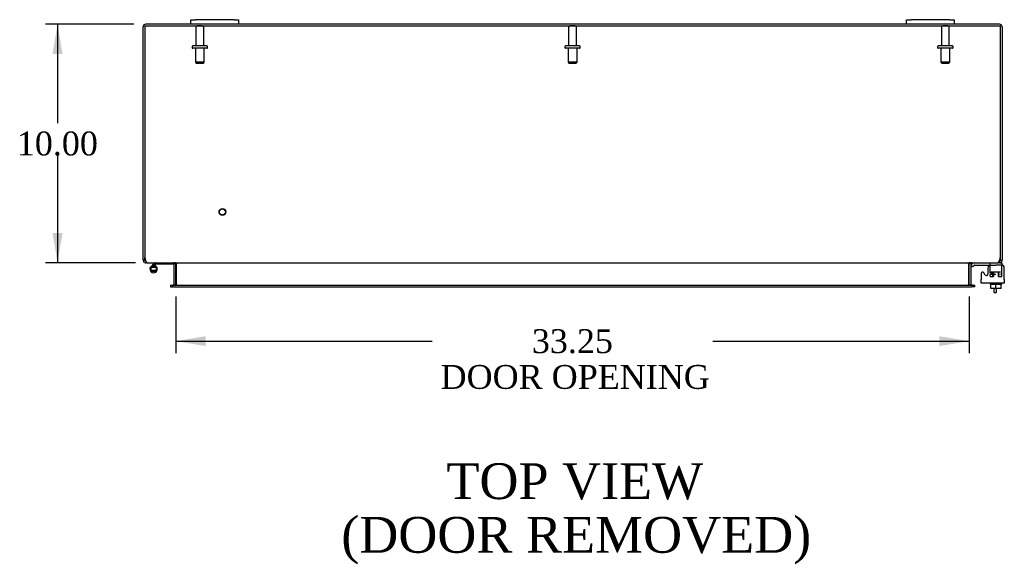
# Model space of a CAD drawing. Header units: inches. Extents: x 24 to 237, y 5 to 158.
# Tile 4 of 9: x 67 to 108, y 121 to 144. Entities that reach past the tile are written whole.
import ezdxf
from ezdxf.enums import TextEntityAlignment as Align

# ---------------------------------------------------------------- set-up
doc = ezdxf.new("R2010")
doc.units = ezdxf.units.IN
doc.header["$MEASUREMENT"] = 0
for name, color, linetype in [('COM40153-1', 7, 'CONTINUOUS'), ('COM42667', 7, 'CONTINUOUS'), ('COM42780', 7, 'CONTINUOUS'), ('COM48495', 7, 'CONTINUOUS'), ('COM70236-2', 7, 'CONTINUOUS'), ('DEFAULT', 7, 'CONTINUOUS'), ('FET07710', 7, 'CONTINUOUS'), ('HNG10620-38B', 7, 'CONTINUOUS'), ('HNG10620-38P', 7, 'CONTINUOUS'), ('SCC19011', 7, 'CONTINUOUS'), ('STD21878', 7, 'CONTINUOUS'), ('STD26094', 7, 'CONTINUOUS'), ('WAF25035', 7, 'CONTINUOUS')]:
    doc.layers.add(name, color=color, linetype=linetype)
doc.styles.add('SEACAD_TIMES_NEW_ROMAN', font='times.ttf')

# ---------------------------------------------------------------- blocks, each defined once
blk = doc.blocks.new('GDIMGGROUP18')
at = {"layer": 'DEFAULT', "linetype": 'Continuous'}
for points in [[(68.122, 142.409), (68.539, 142.409), (68.331, 143.659)], [(68.122, 134.909), (68.331, 133.659), (68.539, 134.909)]]:
    blk.add_hatch(color=136, dxfattribs=at).paths.add_polyline_path(points)
at = {"layer": 'DEFAULT', "color": 136, "linetype": 'Continuous'}
for p, q in [((71.527, 143.659), (67.831, 143.659)), ((68.331, 143.659), (68.331, 139.509)), ((68.331, 138.159), (68.331, 133.659)), ((71.597, 133.659), (67.831, 133.659))]:
    blk.add_line(p, q, dxfattribs=at)
at = {"layer": 'DEFAULT', "color": 136, "linetype": 'Continuous', "style": 'SEACAD_TIMES_NEW_ROMAN'}
blk.add_text('10.00', height=1, dxfattribs=at).set_placement((66.624, 139.159), align=Align.TOP_LEFT)
blk = doc.blocks.new('GDIMGGROUP19')
at = {"layer": 'DEFAULT', "linetype": 'Continuous'}
for points in [[(74.544, 130.168), (74.544, 130.585), (73.294, 130.377)], [(105.294, 130.168), (106.544, 130.377), (105.294, 130.585)]]:
    blk.add_hatch(color=136, dxfattribs=at).paths.add_polyline_path(points)
at = {"layer": 'DEFAULT', "color": 136, "linetype": 'Continuous'}
for p, q in [((73.294, 132.254), (73.294, 129.877)), ((106.544, 132.254), (106.544, 129.877)), ((73.294, 130.377), (84.036, 130.377)), ((95.803, 130.377), (106.544, 130.377))]:
    blk.add_line(p, q, dxfattribs=at)
at = {"layer": 'DEFAULT', "color": 136, "linetype": 'Continuous', "style": 'SEACAD_TIMES_NEW_ROMAN'}
for s, p in [('33.25', (88.213, 130.877)), ('DOOR OPENING', (84.386, 129.377))]:
    blk.add_text(s, height=1, dxfattribs=at).set_placement(p, align=Align.TOP_LEFT)

msp = doc.modelspace()

# ---------------------------------------------------------------- linework, layer by layer
at = {"layer": 'COM40153-1', "color": 7}
for p, q in [((107.597, 132.409), (107.597, 132.587)), ((107.669, 132.587), (107.669, 132.409)), ((107.597, 132.409), (107.669, 132.409))]:
    msp.add_line(p, q, dxfattribs=at)
at = {"layer": 'COM42667', "color": 7}
for p, q in [((107.329, 133.439), (107.329, 133.179)), ((108.015, 132.956), (108.015, 133.439)), ((107.045, 133.212), (107.045, 132.956)), ((107.045, 132.813), (107.045, 132.956)), ((107.219, 133.147), (107.156, 133.244)), ((108.015, 132.956), (108.015, 132.813)), ((108.015, 132.813), (107.045, 132.813))]:
    msp.add_line(p, q, dxfattribs=at)
for centre, radius, start, end in [((107.454, 133.439), 0.125, 90, 180), ((107.89, 133.439), 0.125, 0, 90), ((107.105, 133.212), 0.06, 32.8455, 180), ((107.269, 133.179), 0.06, 212.8455, 0)]:
    msp.add_arc(centre, radius, start, end, dxfattribs=at)
at = {"layer": 'COM42780', "color": 7}
for p, q in [((106.616, 133.567), (106.667, 133.617)), ((106.616, 133.567), (106.684, 133.499)), ((106.684, 133.499), (106.734, 133.55)), ((106.768, 133.564), (107.666, 133.564)), ((106.801, 133.565), (106.801, 133.564)), ((106.801, 133.565), (106.861, 133.565)), ((106.861, 133.565), (106.861, 133.564)), ((106.861, 133.565), (106.89, 133.565)), ((106.89, 133.565), (106.89, 133.564)), ((106.89, 133.565), (107.051, 133.565)), ((107.002, 133.565), (107.002, 133.564)), ((107.051, 133.565), (107.051, 133.564)), ((107.416, 133.518), (107.416, 133.643)), ((107.916, 133.564), (107.666, 133.564)), ((107.811, 133.659), (107.916, 133.659)), ((107.916, 133.659), (107.916, 133.564)), ((107.916, 133.561), (107.916, 133.564)), ((107.916, 133.517), (107.916, 133.564)), ((107.916, 133.227), (107.916, 133.517)), ((107.416, 133.182), (107.666, 133.182)), ((107.416, 133.087), (107.416, 133.173)), ((107.416, 133.087), (107.56, 133.087)), ((107.471, 133.277), (107.861, 133.277)), ((107.471, 133.277), (107.471, 133.198)), ((107.541, 133.087), (107.541, 133.277)), ((107.56, 133.277), (107.56, 133.087)), ((107.773, 133.087), (107.773, 133.277)), ((107.773, 133.087), (107.87, 133.087)), ((107.791, 133.087), (107.791, 133.277)), ((107.831, 133.182), (107.861, 133.182)), ((107.861, 133.182), (107.861, 133.187)), ((107.876, 133.087), (107.916, 133.087)), ((107.916, 133.087), (107.916, 133.227))]:
    msp.add_line(p, q, dxfattribs=at)
for radius in [0.143, 0.048]:
    msp.add_arc((106.768, 133.516), radius, 90, 135, dxfattribs=at)
msp.add_ellipse((107.166, 132.559), major_axis=(0, 14.322), ratio=0.017455, start_param=-1.524085, end_param=-1.503851, dxfattribs=at)
msp.add_open_spline([(107.413, 133.556), (107.413, 133.558), (107.412, 133.559), (107.411, 133.563), (107.409, 133.564), (107.408, 133.564)], degree=3, knots=[0.6179659, 0.6179659, 0.6179659, 0.6179659, 0.75, 0.75, 1, 1, 1, 1], dxfattribs=at)
at = {"layer": 'COM48495', "color": 7}
for p, q in [((73.919, 143.659), (72.027, 143.659)), ((103.919, 143.659), (75.919, 143.659)), ((107.811, 143.659), (105.919, 143.659)), ((71.919, 133.885), (71.919, 143.551)), ((107.919, 143.551), (107.919, 133.885)), ((71.919, 133.767), (71.919, 133.885)), ((71.991, 133.767), (71.919, 133.767)), ((71.991, 133.767), (71.991, 133.885)), ((72.027, 133.731), (72.008, 133.737)), ((72.027, 133.731), (72.027, 133.659)), ((107.811, 133.731), (107.831, 133.737)), ((107.811, 133.731), (107.811, 133.659)), ((107.847, 133.885), (107.847, 133.767)), ((107.847, 133.767), (107.919, 133.767)), ((107.919, 133.885), (107.919, 133.767)), ((72.097, 133.659), (72.027, 133.659)), ((73.221, 133.633), (73.283, 133.651)), ((73.222, 132.754), (73.222, 133.623)), ((73.294, 132.754), (73.294, 133.623)), ((106.544, 132.754), (106.544, 133.623)), ((106.618, 133.633), (106.555, 133.651)), ((106.616, 133.623), (106.616, 132.754)), ((107.811, 133.659), (107.742, 133.659)), ((73.064, 132.718), (73.064, 132.646)), ((73.064, 132.718), (73.135, 132.718)), ((73.064, 132.646), (73.135, 132.646)), ((73.135, 132.718), (73.159, 132.718)), ((73.135, 132.646), (73.159, 132.646)), ((73.22, 132.742), (73.271, 132.723)), ((106.619, 132.742), (106.568, 132.723)), ((106.68, 132.718), (106.704, 132.718)), ((106.704, 132.646), (106.68, 132.646)), ((106.704, 132.718), (106.774, 132.718)), ((106.774, 132.646), (106.704, 132.646)), ((106.774, 132.646), (106.774, 132.718))]:
    msp.add_line(p, q, dxfattribs=at)
for centre, radius, start, end in [((72.027, 143.551), 0.108, 90, 180), ((107.811, 143.551), 0.108, 0, 90), ((72.027, 133.767), 0.108, 180, 237.3569), ((72.027, 133.767), 0.036, 180, 237.3569), ((107.811, 133.767), 0.036, 302.6431, 0), ((107.811, 133.767), 0.108, 302.6431, 0), ((72.028, 133.767), 0.109, 237.4482, 269.9087), ((73.186, 133.623), 0.036, 16.2206, 89.9999), ((73.186, 133.623), 0.036, 0, 16.2205), ((73.186, 133.623), 0.108, 0, 16.2205), ((106.652, 133.623), 0.108, 163.7795, 180), ((106.652, 133.623), 0.036, 163.7795, 180), ((106.652, 133.623), 0.036, 90.0001, 163.7794), ((107.811, 133.767), 0.108, 270, 302.6431), ((73.186, 132.754), 0.036, 270.0001, 340.2178), ((73.186, 132.754), 0.036, 340.2179, 0), ((73.186, 132.754), 0.108, 347.0013, 0), ((106.652, 132.754), 0.108, 180, 192.9987), ((106.652, 132.754), 0.036, 180, 199.7821), ((106.652, 132.754), 0.036, 199.7822, 269.9999)]:
    msp.add_arc(centre, radius, start, end, dxfattribs=at)
at = {"layer": 'COM70236-2', "color": 7}
for p, q in [((71.991, 143.587), (107.847, 143.587)), ((71.991, 143.587), (71.991, 133.885)), ((107.847, 143.587), (107.847, 133.885)), ((72.097, 133.659), (107.742, 133.659)), ((73.319, 133.633), (73.319, 133.623)), ((73.319, 132.754), (73.319, 133.623)), ((106.52, 133.623), (106.52, 133.633)), ((106.52, 133.623), (106.52, 132.754)), ((73.199, 132.718), (73.159, 132.718)), ((73.159, 132.718), (73.159, 132.646)), ((73.199, 132.646), (73.159, 132.646)), ((73.199, 132.718), (106.64, 132.718)), ((73.199, 132.646), (106.64, 132.646)), ((73.319, 132.754), (73.319, 132.742)), ((106.52, 132.742), (106.52, 132.754)), ((106.68, 132.718), (106.64, 132.718)), ((106.68, 132.646), (106.64, 132.646)), ((106.68, 132.646), (106.68, 132.718))]:
    msp.add_line(p, q, dxfattribs=at)
for centre, radius, start, end in [((72.241, 133.885), 0.25, 180, 208.1546), ((72.235, 133.812), 0.219, 191.9345, 218.5283), ((107.604, 133.812), 0.219, 321.4717, 348.0655), ((107.597, 133.885), 0.25, 331.8454, 0), ((72.1, 133.706), 0.0474, 219.5351, 265.4044), ((73.237, 133.516), 0.144, 54.8335, 86.5117), ((106.602, 133.516), 0.144, 93.4883, 125.1665), ((107.738, 133.706), 0.0474, 274.5956, 320.4649), ((73.227, 132.908), 0.19, 272.3178, 299.1088), ((106.612, 132.908), 0.19, 240.8912, 267.6822)]:
    msp.add_arc(centre, radius, start, end, dxfattribs=at)
at = {"layer": 'FET07710', "color": 7}
for p, q in [((73.919, 143.846), (74.107, 143.846)), ((73.919, 143.659), (73.919, 143.846)), ((74.107, 143.659), (73.919, 143.659)), ((75.732, 143.846), (74.107, 143.846)), ((75.732, 143.659), (74.107, 143.659)), ((75.732, 143.846), (75.919, 143.846)), ((75.919, 143.659), (75.732, 143.659)), ((75.919, 143.846), (75.919, 143.659)), ((103.919, 143.846), (104.107, 143.846)), ((103.919, 143.659), (103.919, 143.846)), ((104.107, 143.659), (103.919, 143.659)), ((105.732, 143.846), (104.107, 143.846)), ((105.732, 143.659), (104.107, 143.659)), ((105.732, 143.846), (105.919, 143.846)), ((105.919, 143.659), (105.732, 143.659)), ((105.919, 143.846), (105.919, 143.659))]:
    msp.add_line(p, q, dxfattribs=at)
at = {"layer": 'HNG10620-38B', "color": 7}
for p, q in [((72.358, 133.615), (72.25, 133.506)), ((72.401, 133.573), (72.315, 133.487)), ((72.376, 133.633), (72.358, 133.615)), ((72.358, 133.615), (72.401, 133.573)), ((72.404, 133.545), (72.386, 133.487)), ((72.419, 133.59), (72.401, 133.573)), ((73.174, 133.599), (72.439, 133.599)), ((73.174, 133.659), (73.174, 133.599))]:
    msp.add_line(p, q, dxfattribs=at)
for centre, radius, start, end in [((72.358, 133.398), 0.154, 135, 72.8181), ((72.439, 133.57), 0.089, 90, 135), ((72.439, 133.57), 0.029, 90, 135)]:
    msp.add_arc(centre, radius, start, end, dxfattribs=at)
at = {"layer": 'HNG10620-38P', "color": 7}
for p, q in [((72.243, 133.463), (72.243, 133.333)), ((72.473, 133.463), (72.243, 133.463)), ((72.473, 133.333), (72.243, 133.333)), ((72.473, 133.333), (72.473, 133.463))]:
    msp.add_line(p, q, dxfattribs=at)
for centre, start, end in [((72.363, 133.229), 90.9722, 117.1004), ((72.363, 133.566), 242.9006, 269.0262), ((72.354, 133.229), 62.9012, 89.0261), ((72.354, 133.566), 270.9722, 297.1006)]:
    msp.add_arc(centre, 0.262, start, end, dxfattribs=at)
at = {"layer": 'SCC19011', "color": 7}
for p, q in [((107.451, 132.587), (107.451, 132.768)), ((107.666, 132.587), (107.451, 132.587)), ((107.666, 132.587), (107.666, 132.768)), ((107.881, 132.587), (107.666, 132.587)), ((107.881, 132.587), (107.881, 132.768))]:
    msp.add_line(p, q, dxfattribs=at)
at = {"layer": 'STD21878', "color": 7}
for radius in [0.141, 0.125]:
    msp.add_circle((75.241, 135.791), radius, dxfattribs=at)
at = {"layer": 'STD26094', "color": 7}
for p, q in [((74.129, 143.527), (74.129, 142.75)), ((74.399, 143.587), (74.189, 143.587)), ((74.459, 142.75), (74.459, 143.527)), ((89.754, 143.527), (89.754, 142.75)), ((90.024, 143.587), (89.814, 143.587)), ((90.084, 142.75), (90.084, 143.527)), ((105.379, 143.527), (105.379, 142.75)), ((105.649, 143.587), (105.439, 143.587)), ((105.709, 142.75), (105.709, 143.527)), ((73.969, 142.72), (73.969, 142.68)), ((74.589, 142.75), (73.999, 142.75)), ((74.589, 142.65), (73.999, 142.65)), ((74.107, 142.65), (74.107, 142.062)), ((74.482, 142.062), (74.482, 142.65)), ((74.619, 142.68), (74.619, 142.72)), ((89.594, 142.72), (89.594, 142.68)), ((90.214, 142.75), (89.624, 142.75)), ((90.214, 142.65), (89.624, 142.65)), ((89.732, 142.65), (89.732, 142.062)), ((90.107, 142.062), (90.107, 142.65)), ((90.244, 142.68), (90.244, 142.72)), ((105.219, 142.72), (105.219, 142.68)), ((105.839, 142.75), (105.249, 142.75)), ((105.839, 142.65), (105.249, 142.65)), ((105.357, 142.65), (105.357, 142.062)), ((105.732, 142.062), (105.732, 142.65)), ((105.869, 142.68), (105.869, 142.72)), ((74.482, 142.062), (74.107, 142.062)), ((74.107, 142.062), (74.144, 142.025)), ((74.144, 142.025), (74.444, 142.025)), ((74.444, 142.025), (74.482, 142.062)), ((90.107, 142.062), (89.732, 142.062)), ((89.732, 142.062), (89.769, 142.025)), ((89.769, 142.025), (90.069, 142.025)), ((90.069, 142.025), (90.107, 142.062)), ((105.732, 142.062), (105.357, 142.062)), ((105.357, 142.062), (105.394, 142.025)), ((105.394, 142.025), (105.694, 142.025)), ((105.694, 142.025), (105.732, 142.062))]:
    msp.add_line(p, q, dxfattribs=at)
for centre, radius, start, end in [((74.189, 143.527), 0.06, 90, 180), ((74.399, 143.527), 0.06, 0, 90), ((89.814, 143.527), 0.06, 90, 180), ((90.024, 143.527), 0.06, 0, 90), ((105.439, 143.527), 0.06, 90, 180), ((105.649, 143.527), 0.06, 0, 90), ((73.999, 142.72), 0.03, 90, 180), ((73.999, 142.68), 0.03, 180, 270), ((74.589, 142.72), 0.03, 0, 90), ((74.589, 142.68), 0.03, 270, 0), ((89.624, 142.72), 0.03, 90, 180), ((89.624, 142.68), 0.03, 180, 270), ((90.214, 142.72), 0.03, 0, 90), ((90.214, 142.68), 0.03, 270, 0), ((105.249, 142.72), 0.03, 90, 180), ((105.249, 142.68), 0.03, 180, 270), ((105.839, 142.72), 0.03, 0, 90), ((105.839, 142.68), 0.03, 270, 0)]:
    msp.add_arc(centre, radius, start, end, dxfattribs=at)
at = {"layer": 'WAF25035', "color": 7}
for p, q in [((107.416, 132.813), (107.416, 132.768)), ((107.416, 132.768), (107.916, 132.768)), ((107.916, 132.768), (107.916, 132.813))]:
    msp.add_line(p, q, dxfattribs=at)

# ---------------------------------------------------------------- block references
at = {"layer": 'DEFAULT', "color": 7}
for name in ['GDIMGGROUP18', 'GDIMGGROUP19']:
    msp.add_blockref(name, (0, 0), dxfattribs=at)

# ---------------------------------------------------------------- texts
at = {"layer": 'DEFAULT', "color": 7, "style": 'SEACAD_TIMES_NEW_ROMAN'}
for s, p in [('TOP VIEW', (84.631, 125.261)), ('(DOOR REMOVED)', (80.224, 123.011))]:
    msp.add_text(s, height=1.5, dxfattribs=at).set_placement(p, align=Align.TOP_LEFT)

doc.saveas('drawing.dxf')
